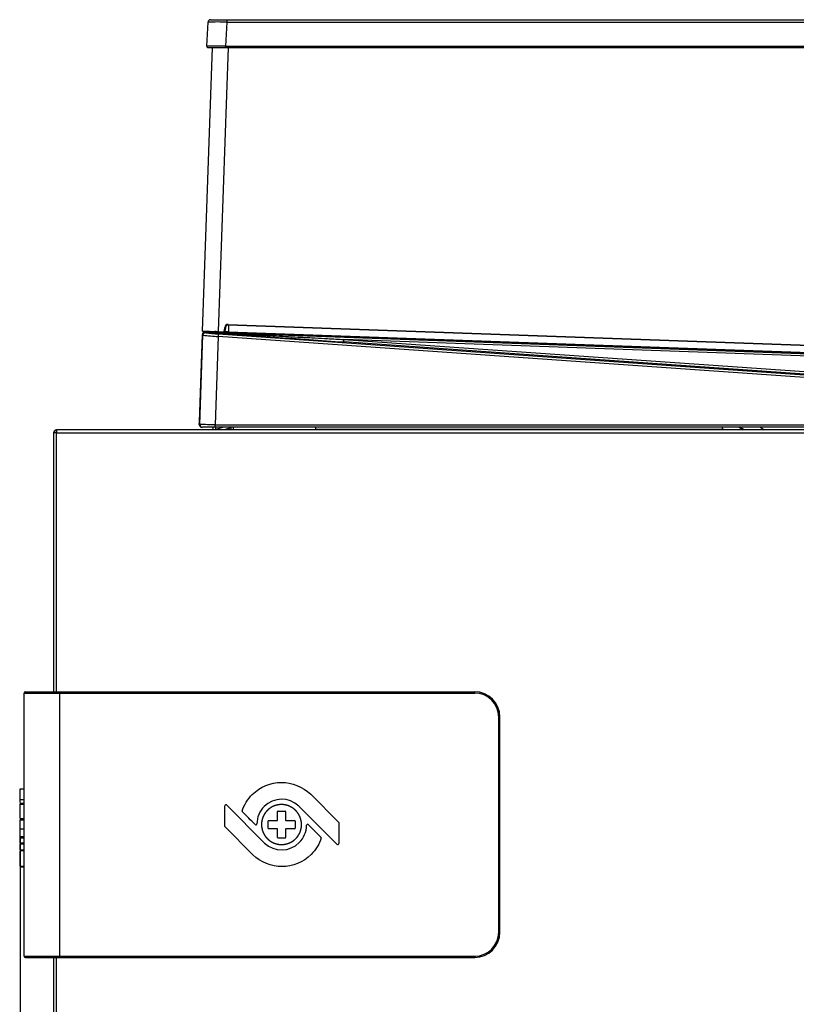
# Model space of a CAD drawing. Header units: millimetres. Extents: x 61 to 344, y 18 to 427.
# Tile 22 of 29: x 221 to 282, y 201 to 279. Entities that reach past the tile are written whole.
import ezdxf
from ezdxf.enums import TextEntityAlignment as Align

# ---------------------------------------------------------------- set-up
doc = ezdxf.new("R2010")
doc.units = ezdxf.units.MM
doc.layers.add('146338PRO-HÜLLEN', color=7, linetype='Continuous')
doc.layers.add('Standard', color=7, linetype='Continuous')
doc.styles.add('SEACAD_Arial', font='arial.ttf')
doc.dimstyles.new('ISO_(mm)', dxfattribs={"dimtxt": 3, "dimasz": 3, "dimexe": 1.5, "dimexo": 0, "dimgap": 0.75, "dimtad": 1, "dimlfac": 5, "dimtxsty": 'SEACAD_Arial', "dimblk1": '_SE_FILLED', "dimblk2": '_SE_FILLED', "dimsah": 1, "dimcen": 1.5, "dimadec": 0, "dimazin": 0, "dimtfac": 0.5, "dimtmove": 0, "dimatfit": 3, "dimfxl": 1, "dimarcsym": 0})

# ---------------------------------------------------------------- blocks, each defined once
blk = doc.blocks.new('SE2')
at = {"layer": '146338PRO-HÜLLEN', "color": 7, "linetype": 'Continuous'}
for p, q in [((235.648, 277.006), (235.748, 278.911)), ((235.947, 279.1), (237.236, 279.1)), ((237.236, 278.911), (237.136, 277.006)), ((237.236, 279.1), (317.407, 279.1)), ((237.236, 279.1), (237.236, 278.911)), ((237.236, 278.911), (317.407, 278.911)), ((237.136, 277.006), (317.507, 277.006)), ((237.136, 276.9), (237.136, 277.006)), ((235.315, 254.493), (236.097, 276.9)), ((235.748, 276.9), (237.136, 276.9)), ((236.097, 276.9), (237.136, 276.9)), ((237.338, 276.9), (236.554, 254.449)), ((237.136, 276.9), (317.507, 276.9)), ((236.554, 254.449), (236.552, 254.389)), ((236.554, 254.449), (236.899, 254.436)), ((236.899, 254.436), (236.897, 254.376)), ((237.043, 254.564), (237.063, 254.784)), ((237.043, 254.564), (237.103, 254.559)), ((237.063, 254.784), (237.122, 254.779)), ((237.122, 254.779), (237.103, 254.559)), ((237.331, 255.021), (237.329, 254.961)), ((316.674, 252.125), (237.329, 254.961)), ((237.331, 255.021), (316.676, 252.185)), ((237.372, 254.96), (237.354, 254.443)), ((237.354, 254.443), (316.81, 251.603)), ((235.064, 247.312), (235.305, 254.21)), ((235.102, 247.099), (235.349, 254.161)), ((235.306, 254.236), (235.305, 254.226)), ((235.305, 254.21), (235.305, 254.217)), ((235.349, 254.161), (235.305, 254.21)), ((235.306, 254.24), (235.306, 254.237)), ((235.464, 254.409), (235.524, 254.409)), ((235.464, 254.409), (235.487, 254.404)), ((235.508, 254.413), (318.157, 251.458)), ((235.508, 254.413), (236.075, 254.402)), ((235.512, 254.426), (236.064, 254.406)), ((235.517, 254.405), (235.524, 254.409)), ((235.517, 254.405), (235.563, 254.354)), ((236.227, 254.395), (236.075, 254.402)), ((236.546, 254.067), (236.302, 247.092)), ((236.739, 254.381), (236.455, 254.387)), ((236.56, 254.267), (236.546, 254.067)), ((321.319, 248.139), (236.546, 254.067)), ((236.897, 254.376), (236.552, 254.389)), ((236.56, 254.267), (321.333, 248.339)), ((316.807, 251.516), (237.351, 254.357)), ((246.474, 253.633), (246.488, 253.832)), ((318.287, 251.266), (246.488, 253.832)), ((246.488, 253.832), (321.407, 248.594)), ((321.393, 248.394), (246.474, 253.633)), ((223.762, 246.487), (223.762, 246.691)), ((223.782, 246.692), (223.802, 246.692)), ((223.782, 246.691), (223.782, 246.452)), ((317.302, 246.692), (223.802, 246.692)), ((235.056, 247.099), (235.064, 247.312)), ((235.056, 247.099), (235.102, 247.099)), ((236.302, 246.892), (235.302, 246.892)), ((236.137, 246.892), (236.137, 246.728)), ((236.302, 247.092), (321.319, 247.092)), ((236.302, 246.892), (236.302, 247.092)), ((321.319, 246.892), (236.302, 246.892)), ((236.337, 246.892), (236.337, 246.728)), ((236.989, 246.892), (236.337, 246.717)), ((237.367, 246.786), (237.015, 246.692)), ((237.543, 246.892), (237.543, 246.692)), ((237.743, 246.892), (237.743, 246.692)), ((244.252, 246.892), (244.252, 246.742)), ((244.252, 246.742), (244.252, 246.692)), ((244.252, 246.742), (276.445, 246.742)), ((278.092, 246.692), (277.802, 246.892)), ((279.42, 246.892), (279.71, 246.692)), ((223.782, 246.452), (223.542, 246.452)), ((223.542, 246.452), (223.542, 225.992)), ((223.782, 225.992), (223.782, 246.452)), ((223.782, 246.452), (317.302, 246.452)), ((221.222, 205.092), (221.222, 225.892)), ((221.222, 225.892), (224.022, 225.892)), ((221.322, 225.992), (224.022, 225.992)), ((224.022, 225.992), (256.822, 225.992)), ((224.022, 225.892), (224.022, 225.992)), ((224.022, 225.892), (256.822, 225.892)), ((224.022, 205.092), (224.022, 225.892)), ((256.822, 225.892), (256.822, 225.992)), ((258.722, 206.992), (258.722, 223.992)), ((258.722, 223.992), (258.822, 223.992)), ((258.822, 206.992), (258.822, 223.992)), ((220.902, 217.487), (220.902, 218.325)), ((220.902, 218.325), (221.222, 218.325)), ((243.861, 217.889), (246.061, 215.689)), ((220.902, 217.238), (220.902, 217.487)), ((220.902, 217.487), (221.222, 217.487)), ((220.902, 217.191), (220.902, 217.111)), ((220.902, 217.191), (221.222, 217.191)), ((220.902, 216.001), (220.902, 217.111)), ((220.902, 217.111), (221.222, 217.111)), ((237.077, 215.345), (237.077, 216.987)), ((237.214, 217.043), (240.22, 214.037)), ((241.247, 215.855), (241.247, 216.526)), ((241.287, 216.566), (241.842, 216.566)), ((241.882, 216.526), (241.882, 215.855)), ((245.936, 213.941), (242.919, 216.958)), ((221.222, 215.953), (220.862, 215.953)), ((220.902, 215.822), (220.862, 215.822)), ((220.902, 215.952), (221.222, 215.952)), ((220.902, 215.161), (220.902, 215.859)), ((220.902, 215.859), (221.222, 215.859)), ((240.496, 215.209), (240.496, 215.775)), ((240.536, 215.815), (241.207, 215.815)), ((241.922, 215.815), (242.593, 215.815)), ((242.633, 215.775), (242.633, 215.209)), ((246.073, 215.661), (246.073, 213.997)), ((220.902, 214.538), (220.902, 215.161)), ((220.902, 215.161), (221.222, 215.161)), ((239.289, 213.116), (237.089, 215.316)), ((241.207, 215.169), (240.536, 215.169)), ((241.247, 214.468), (241.247, 215.129)), ((241.882, 215.129), (241.882, 214.468)), ((242.593, 215.169), (241.922, 215.169)), ((220.902, 214.538), (220.902, 214.528)), ((221.222, 214.538), (220.902, 214.538)), ((221.222, 214.528), (220.902, 214.528)), ((220.902, 214.441), (220.902, 214.489)), ((220.902, 214.035), (220.902, 214.441)), ((220.902, 214.441), (221.222, 214.441)), ((220.902, 214.035), (220.902, 213.951)), ((221.222, 214.035), (220.902, 214.035)), ((241.842, 214.428), (241.287, 214.428)), ((220.902, 213.492), (220.902, 213.951)), ((221.222, 213.951), (220.902, 213.951)), ((220.902, 213.492), (221.222, 213.492)), ((220.902, 213.445), (221.222, 213.445)), ((220.902, 213.445), (221.222, 213.445)), ((220.902, 212.201), (220.902, 213.396)), ((220.902, 212.201), (220.902, 212.161)), ((220.902, 212.201), (221.222, 212.201)), ((220.902, 212.161), (221.222, 212.161)), ((258.722, 206.992), (258.822, 206.992)), ((221.222, 205.092), (224.022, 205.092)), ((221.322, 204.992), (224.022, 204.992)), ((223.542, 204.992), (223.542, 161.732)), ((223.782, 161.732), (223.782, 204.992)), ((224.022, 205.092), (256.822, 205.092)), ((224.022, 205.092), (224.022, 204.992)), ((224.022, 204.992), (256.822, 204.992)), ((256.822, 205.092), (256.822, 204.992))]:
    blk.add_line(p, q, dxfattribs=at)
for centre, radius, start, end in [((235.947, 278.9), 0.2, 90, 177), ((236.492, 240.241), 38.677, 88.89781, 91.10219), ((236.392, 170.77), 106.238, 89.59876, 90.40124), ((235.748, 277), 0.1, 177, 270), ((235.38, 254.494), 0.0638, 181.59078, 205.45113), ((235.37, 254.483), 0.0511, 168.93851, 250.92049), ((235.38, 254.494), 0.0638, 228.99644, 262.84652), ((415.062, 248.198), 179.793, 177.99473, 178.01347), ((311.189, 251.816), 75.382, 177.98042, 178.02509), ((235.919, 254.514), 0.106, 282.67104, 357.52766), ((236.458, 256.364), 1.89, 264.49736, 268.14553), ((236.904, 254.576), 0.2, 267.95247, 355), ((236.904, 254.576), 0.14, 267.95247, 355), ((238.832, 296.027), 41.609, 267.55571, 267.96415), ((237.322, 254.761), 0.26, 87.95247, 175), ((237.322, 254.761), 0.2, 87.95247, 175), ((201.06, 255.699), 36.316, 357.88228, 358.01929), ((235.509, 254.2), 0.205, 96.3595, 175.3931), ((235.505, 254.226), 0.2, 87.95247, 175.8307), ((235.499, 254.219), 0.194, 100.38473, 173.52338), ((235.549, 254.154), 0.2, 86.02204, 177.97796), ((237.661, 275.955), 21.916, 263.94469, 267.08475), ((235.504, 254.237), 0.168, 85.6043, 95.82146), ((734.99, 7269.154), 7032.509, 265.9272237, 266.0167197), ((237.362, 269.238), 14.993, 263.1051, 266.93187), ((236.659, 263.802), 9.417, 267.36754, 268.75616), ((239.323, 310.051), 55.729, 267.35481, 267.9719), ((223.782, 246.452), 0.24, 94.78019, 180), ((223.782, 246.452), 0.24, 90, 94.78019), ((223.802, 246.452), 0.24, 90, 94.78019), ((235.302, 247.092), 0.2, 177.99615, 269.99542), ((234.994, 125.35), 121.749, 89.38443, 89.94931), ((235.257, 247.094), 0.202, 225.03364, 270.11936), ((236.101, 246.728), 0.036, 270, 0), ((236.101, 246.728), 0.236, 351.22571, 0), ((237.306, 247.014), 0.236, 285, 328.76778), ((276.785, 247.052), 0.46, 200.35441, 231.50005), ((296.31, 276.335), 34.819, 237.73736, 238.36047), ((223.782, 246.452), 0.04, 120, 180), ((223.782, 246.452), 0.04, 90, 120), ((221.322, 225.892), 0.1, 90, 180), ((256.822, 223.992), 2, 0, 90), ((256.822, 223.992), 1.9, 0, 90), ((237.157, 216.987), 0.08, 45, 180), ((238.478, 216.546), 0.04, 161.1552, 225.27039), ((-97.133, -122.248), 476.842, 45.09719, 45.27039), ((241.287, 216.526), 0.04, 90, 180), ((241.842, 216.526), 0.04, 0, 90), ((239.529, 215.559), 0.08, 225.09758, 359.56195), ((240.536, 215.775), 0.04, 90, 180), ((241.207, 215.855), 0.04, 270, 0), ((241.922, 215.855), 0.04, 180, 270), ((242.593, 215.775), 0.04, 0, 90), ((246.033, 215.661), 0.04, 0, 45), ((237.117, 215.345), 0.04, 180, 225), ((240.536, 215.209), 0.04, 180, 270), ((241.207, 215.129), 0.04, 0, 90), ((241.922, 215.129), 0.04, 90, 180), ((242.593, 215.209), 0.04, 270, 0), ((243.611, 215.436), 0.08, 45.09789, 179.56197), ((580.271, 553.244), 476.842, 225.0975, 225.27074), ((241.287, 214.468), 0.04, 180, 270), ((241.842, 214.468), 0.04, 270, 0), ((244.662, 214.448), 0.04, 341.85049, 45.27074), ((245.993, 213.997), 0.08, 225, 0), ((256.822, 206.992), 1.9, 270, 0), ((256.822, 206.992), 2, 270, 0), ((221.322, 205.092), 0.1, 180, 270)]:
    blk.add_arc(centre, radius, start, end, dxfattribs=at)
for centre, major_axis, ratio, start_param, end_param in [((235.504, 254.225), (-0.199, 0.007), 0.945584, 4.729838, 4.9516), ((236.742, 254.471), (-0.0017, -0.09), 0.687378, 6.16743, 6.259154), ((236.746, 254.381), (0.00998, -0.00036), 0.017452, 1.007602, 2.328776), ((235.256, 247.092), (-0.17, 0.105), 0.999659, 0.518643, 1.3363)]:
    blk.add_ellipse(centre, major_axis=major_axis, ratio=ratio, start_param=start_param, end_param=end_param, dxfattribs=at)
for points, degree, knots in [([(235.317, 254.493), (235.315, 254.493), (235.347, 254.492), (235.471, 254.487), (235.563, 254.484), (235.792, 254.476), (235.93, 254.471), (236.229, 254.46), (236.392, 254.454), (236.554, 254.449)], 3, [0, 0, 0, 0, 0.25, 0.25, 0.5, 0.5, 0.75, 0.75, 1, 1, 1, 1]), ([(235.914, 254.472), (235.914, 254.456), (235.907, 254.44), (235.884, 254.419), (235.868, 254.413), (235.852, 254.414)], 3, [0, 0, 0, 0, 0.5, 0.5, 1, 1, 1, 1]), ([(235.524, 254.409), (235.554, 254.407), (235.62, 254.403), (235.728, 254.398), (235.852, 254.391), (235.993, 254.383), (236.151, 254.375), (236.326, 254.366), (236.644, 254.349), (237.142, 254.323), (237.856, 254.285), (238.886, 254.231), (240.315, 254.156), (241.794, 254.078), (243.139, 254.008), (244.171, 253.954), (245.304, 253.894), (246.058, 253.855), (246.488, 253.832)], 3, [0, 0, 0, 0, 0.008315, 0.018152, 0.029512, 0.042397, 0.056807, 0.072741, 0.090201, 0.144017, 0.20908, 0.285392, 0.42583, 0.6001, 0.68995, 0.793904, 0.882271, 1, 1, 1, 1]), ([(243.099, 215.825), (243.066, 215.982), (243.002, 216.128), (242.94, 216.27), (242.851, 216.398), (242.764, 216.523), (242.653, 216.63), (242.544, 216.736), (242.416, 216.819), (242.289, 216.902), (242.148, 216.96), (242.005, 217.018), (241.855, 217.047), (241.702, 217.077), (241.545, 217.077), (241.385, 217.076), (241.226, 217.042), (241.067, 217.009), (240.92, 216.945), (240.777, 216.883), (240.649, 216.794), (240.523, 216.707), (240.417, 216.597), (240.311, 216.488), (240.228, 216.36), (240.146, 216.232), (240.089, 216.091), (240.031, 215.949), (240.002, 215.798), (239.973, 215.645), (239.974, 215.488), (239.975, 215.328), (240.009, 215.169)], 2, [0, 0, 0, 0.0625, 0.0625, 0.125, 0.125, 0.187501, 0.187501, 0.250001, 0.250001, 0.312501, 0.312501, 0.375001, 0.375001, 0.437502, 0.437502, 0.500002, 0.500002, 0.562502, 0.562502, 0.625002, 0.625002, 0.687503, 0.687503, 0.750003, 0.750003, 0.812503, 0.812503, 0.875003, 0.875003, 0.937504, 0.937504, 1, 1, 1]), ([(240.009, 215.169), (240.042, 215.012), (240.106, 214.866), (240.168, 214.724), (240.257, 214.597), (240.344, 214.471), (240.454, 214.365), (240.564, 214.259), (240.691, 214.176), (240.819, 214.092), (240.96, 214.035), (241.102, 213.977), (241.253, 213.947), (241.406, 213.917), (241.563, 213.918), (241.723, 213.919), (241.882, 213.952), (242.041, 213.985), (242.188, 214.049), (242.332, 214.111), (242.461, 214.2), (242.587, 214.288), (242.694, 214.398), (242.8, 214.507), (242.883, 214.635), (242.967, 214.762), (243.024, 214.903), (243.081, 215.046), (243.11, 215.196), (243.139, 215.35), (243.137, 215.506), (243.134, 215.667), (243.099, 215.825)], 2, [0, 0, 0, 0.0625, 0.0625, 0.125, 0.125, 0.1875, 0.1875, 0.25, 0.25, 0.3125, 0.3125, 0.375, 0.375, 0.4375, 0.4375, 0.5, 0.5, 0.5625, 0.5625, 0.625, 0.625, 0.6875, 0.6875, 0.75, 0.75, 0.8125, 0.8125, 0.875, 0.875, 0.9375, 0.9375, 1, 1, 1]), ([(244.7, 214.435), (244.62, 214.192), (244.512, 213.958), (244.244, 213.521), (244.084, 213.318), (243.903, 213.137)], 3, [0, 0, 0, 0, 0.5, 0.5, 1, 1, 1, 1])]:
    blk.add_open_spline(points, degree=degree, knots=knots, dxfattribs=at)
for points in [[(235.499, 254.426), (235.417, 254.429), (235.373, 254.431), (235.374, 254.431)], [(239.247, 217.868), (240.517, 219.138), (242.58, 219.149), (243.861, 217.889)], [(238.44, 216.559), (238.61, 217.057), (238.882, 217.504), (239.247, 217.868)], [(242.919, 216.958), (242.157, 217.688), (240.929, 217.677), (240.178, 216.926)], [(240.178, 216.926), (239.812, 216.56), (239.613, 216.07), (239.609, 215.558)], [(242.961, 214.069), (243.327, 214.434), (243.527, 214.925), (243.531, 215.437)], [(240.22, 214.037), (240.982, 213.307), (242.21, 213.317), (242.961, 214.069)], [(243.903, 213.137), (242.633, 211.867), (240.559, 211.857), (239.289, 213.116)]]:
    blk.add_open_spline(points, degree=3, dxfattribs=at)
blk = doc.blocks.new('DMBLK6')
at = {"layer": 'Standard', "linetype": 'Continuous'}
for points in [[(223.902, 125.886), (223.902, 126.886), (220.902, 126.386)], [(340.622, 125.886), (343.622, 126.386), (340.622, 126.886)]]:
    blk.add_hatch(color=7, dxfattribs=at).paths.add_polyline_path(points)
at = {"layer": 'Standard', "color": 7, "linetype": 'Continuous'}
for p, q in [((220.902, 214.538), (220.902, 124.886)), ((343.622, 168.489), (343.622, 124.886)), ((220.902, 126.386), (343.622, 126.386))]:
    blk.add_line(p, q, dxfattribs=at)
at = {"layer": 'Standard', "color": 7, "linetype": 'Continuous', "style": 'SEACAD_Arial'}
blk.add_text('613,6', height=3, dxfattribs=at).set_placement((276.98, 130.136), align=Align.TOP_LEFT)
blk = doc.blocks.new('_SE_FILLED')
at = {"color": 0}
blk.add_line((0, 0), (-1, 0), dxfattribs=at)
blk.add_solid([(0, 0), (-1, -0.1665), (-1, 0.1665), (0, 0)], dxfattribs=at)

msp = doc.modelspace()

# ---------------------------------------------------------------- block references
at = {"layer": 'Standard'}
msp.add_blockref('SE2', (0, 0), dxfattribs=at)

# ---------------------------------------------------------------- dimensions: what is measured, and where the dimension line sits
at = {"layer": 'Standard', "color": 7, "linetype": 'Continuous'}
dim = msp.add_linear_dim(base=(343.6221, 126.3862), p1=(220.9021, 215.1606), p2=(343.6221, 168.4894), text='\\A1;<>', dimstyle='ISO_(mm)', dxfattribs=at)
dim.commit()
dim.dimension.update_dxf_attribs({"geometry": 'DMBLK6', "text_midpoint": (282.2621, 126.3862), "dimtype": 160})

doc.saveas('drawing.dxf')
